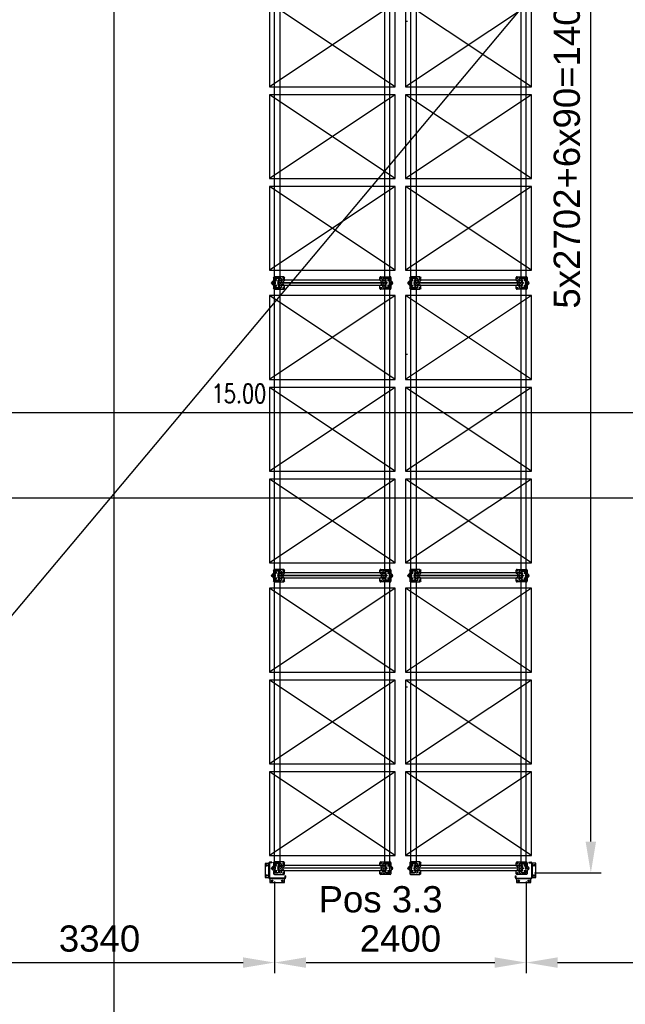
# Model space of a CAD drawing. Extents: x 34560 to 100229, y -303284 to -152113.
# Tile 25 of 74: x 84597 to 90375, y -290152 to -280758. Entities that reach past the tile are written whole.
import ezdxf
from ezdxf.enums import TextEntityAlignment as Align

# ---------------------------------------------------------------- set-up
doc = ezdxf.new("R2010")
doc.units = 0
doc.header["$LTSCALE"] = 100
doc.header["$PDMODE"] = 1
for name, pattern in [('A__G__-_-_RA_-A-$0$STRICHPUNKT', [25.4, 12.7, -6.35, 0, -6.35]), ('A_AGEG-_-____-A-$0$PUNKT2', [3.175, 0, -3.175]), ('MITTELLINIE', [2, 1.25, -0.25, 0.25, -0.25]), ('VERDECKT2', [0.1875, 0.125, -0.0625])]:
    doc.linetypes.add(name, pattern=pattern)
doc.layers.get('0').update_dxf_attribs({"linetype": 'CONTINUOUS'})
doc.layers.get('Defpoints').update_dxf_attribs({"linetype": 'CONTINUOUS'})
for name, color, linetype in [('A__G__-_-_RA_-A-$0$A1-ACHS-RAS---', 7, 'A__G__-_-_RA_-A-$0$STRICHPUNKT'), ('A_AGEG-_-____-A-$0$A3-BEMA-SS-100', 8, 'CONTINUOUS'), ('A_AGEG-_-____-A-$0$A4-GEFA-------', 1, 'CONTINUOUS'), ('A_AGEG-_-____-A-$0$A4-LINI-EF----', 1, 'CONTINUOUS'), ('BITO_BUILDING', 8, 'CONTINUOUS'), ('BITO_DIMENSION', 7, 'CONTINUOUS'), ('BITO_FUßPLATTE', 2, 'CONTINUOUS'), ('BITO_PACKAGING', 4, 'CONTINUOUS'), ('BITO_RACKING_STA', 1, 'CONTINUOUS'), ('BITO_TEXT', 7, 'CONTINUOUS'), ('BITO_TRAVERSEN', 3, 'CONTINUOUS'), ('BITO_ZUBEHÖR', 5, 'CONTINUOUS')]:
    doc.layers.add(name, color=color, linetype=linetype)
doc.styles.add('A_AGEG-_-____-A-$0$NORMAL', font='romans.shx', dxfattribs={"width": 0.75})
doc.styles.get("Standard").update_dxf_attribs({"font": 'ARIAL.TTF'})
doc.dimstyles.new('A_AGEG-_-____-A-$0$100A_BEM25', dxfattribs={"dimtxt": 25, "dimasz": 25, "dimexe": 0, "dimexo": 0, "dimgap": 0, "dimtad": 0, "dimzin": 0, "dimtxsty": 'A_AGEG-_-____-A-$0$NORMAL', "dimcen": 25, "dimse1": 1, "dimse2": 1, "dimclrd": 256, "dimclre": 256, "dimclrt": 210, "dimazin": 0, "dimtfac": 0.4, "dimtix": 1, "dimtofl": 0, "dimtmove": 0, "dimatfit": 3, "dimfxl": 0, "dimtvp": 0.8, "dimtolj": 1, "dimtzin": 0, "dimarcsym": 0})
doc.dimstyles.new('BITO_100', dxfattribs={"dimscale": 100, "dimtxt": 2.5, "dimasz": 3, "dimexe": 1, "dimexo": 1, "dimgap": 1, "dimtad": 1, "dimdsep": 46, "dimtxsty": 'Standard', "dimcen": 0.09, "dimclrd": 256, "dimclre": 256, "dimclrt": 256, "dimazin": 0, "dimtfac": 0.8, "dimtix": 1, "dimtofl": 0, "dimtmove": 0, "dimatfit": 3, "dimfxl": 0, "dimtolj": 1, "dimtzin": 0, "dimlwd": -1, "dimarcsym": 0})

# ---------------------------------------------------------------- blocks, each defined once
blk = doc.blocks.new('*U395')
at = {"layer": 'BITO_TRAVERSEN', "linetype": 'ByBlock'}
for p, q in [((-4, 0), (-40, 0)), ((-27.8, 7.5), (-26.8, 8.9)), ((-27.8, 0), (-27.8, 7.5)), ((-21.1, 9.9), (-22.4, 9.9)), ((-16.7, 8.9), (-15.7, 7.5)), ((-15.7, 0), (-15.7, 7.5)), ((0, 60), (0, 4)), ((0, 60), (4, 60)), ((4, 4), (4, 60)), ((2698, 4), (2698, 60)), ((2702, 60), (2698, 60)), ((2702, 60), (2702, 4)), ((2706, 0), (2742, 0)), ((2718.7, 8.9), (2717.7, 7.5)), ((2717.7, 0), (2717.7, 7.5)), ((2723.1, 9.9), (2724.4, 9.9)), ((2729.8, 7.5), (2728.8, 8.9)), ((2729.8, 0), (2729.8, 7.5)), ((-40, -4), (-40, 0)), ((-40, -4), (-4, -4)), ((2742, -4), (2706, -4)), ((2742, -4), (2742, 0))]:
    blk.add_line(p, q, dxfattribs=at)
at = {"layer": 'BITO_TRAVERSEN', "linetype": 'ByBlock', "ltscale": 9.825358}
for p, q in [((-21.8, 0), (-21.8, 8.8)), ((2723.8, 0), (2723.8, 8.8))]:
    blk.add_line(p, q, dxfattribs=at)
at = {"layer": 'BITO_TRAVERSEN', "ltscale": 7.618686}
for p, q in [((0, 43), (4, 43)), ((0, 33), (4, 33)), ((0, 29), (4, 29)), ((0, 23), (4, 23)), ((0, 13), (4, 13)), ((2702, 43), (2698, 43)), ((2702, 33), (2698, 33)), ((2702, 29), (2698, 29)), ((2702, 23), (2698, 23)), ((2702, 13), (2698, 13))]:
    blk.add_line(p, q, dxfattribs=at)
at = {"layer": 'BITO_TRAVERSEN'}
blk.add_lwpolyline([(4, 50), (2698, 50), (2698, 0), (4, 0)], close=True, dxfattribs=at)
at = {"layer": 'BITO_TRAVERSEN', "linetype": 'ByBlock'}
for centre, radius, start, end in [((-4, 4), 8, 270, 0), ((-4, 4), 4, 270, 0), ((2706, 4), 8, 180, 270), ((2706, 4), 4, 180, 270)]:
    blk.add_arc(centre, radius, start, end, dxfattribs=at)
for centre, major_axis, start_param, end_param in [((-22.4, 8.7), (-4.5, 0), 4.712389, 6.099926), ((-21.1, 8.7), (4.5, 0), 0.18326, 1.570796)]:
    blk.add_ellipse(centre, major_axis=major_axis, ratio=0.258819, start_param=start_param, end_param=end_param, dxfattribs=at)
at = {"layer": 'BITO_TRAVERSEN', "linetype": 'ByBlock', "extrusion": (0, 0, -1)}
for centre, major_axis, start_param, end_param in [((2723.1, 8.7), (4.5, 0), 3.324852, 4.712389), ((2724.4, 8.7), (-4.5, 0), 1.570796, 2.958333)]:
    blk.add_ellipse(centre, major_axis=major_axis, ratio=0.258819, start_param=start_param, end_param=end_param, dxfattribs=at)
blk = doc.blocks.new('Fußplatte L mL DS')
at = {"color": 0, "linetype": 'ByBlock'}
for p, q in [((-52, 95), (-26.2, 95)), ((26.2, 95), (52, 95)), ((-60, -2), (-60, 87)), ((-46.5, 54.8), (-46.5, 55.2)), ((-36, 66.1), (-25.3, 66.5)), ((-25.3, 43.5), (-36, 43.9)), ((-35, 9), (-35, 12)), ((-33.1, 12), (-33.1, 9)), ((-31, 16), (-17.4, 16)), ((-17.4, 5), (-31, 5)), ((-26.8, 16), (-30.3, 16)), ((-30.3, 5), (-26.8, 5)), ((-29.6, 12), (-29.6, 9)), ((-20.2, 16), (-26.8, 16)), ((-26.8, 5), (-20.2, 5)), ((-25.3, 66.5), (-25.3, 66.5)), ((-25.3, 66.5), (-19.8, 66.5)), ((-25.3, 43.6), (-25.3, 66.4)), ((-20.3, 43.6), (-25.3, 43.6)), ((-19.8, 43.5), (-25.3, 43.5)), ((-25.3, 43.5), (-25.3, 43.5)), ((-20.3, 43.6), (-20.3, 66.4)), ((-20.3, 43.6), (-18.6, 43.5)), ((-17.4, 16), (-20.2, 16)), ((-17.4, 5), (-20.2, 5)), ((-17.4, 16), (-17.4, 16)), ((-17.4, 16), (-17.4, 16)), ((-17.4, 5), (-17.4, 5)), ((-17.4, 5), (-17.4, 5)), ((-2, 50.5), (-2, 59.5)), ((2.5, 50), (-1.5, 50)), ((-1, 59.5), (-1, 51)), ((-1, 51), (2.5, 51)), ((17.4, 16), (17.4, 16)), ((17.4, 16), (17.4, 16)), ((17.4, 16), (31, 16)), ((17.4, 16), (20.2, 16)), ((31, 5), (17.4, 5)), ((17.4, 5), (17.4, 5)), ((17.4, 5), (17.4, 5)), ((17.4, 5), (20.2, 5)), ((18.6, 66.5), (20.3, 66.4)), ((18.6, 43.5), (20.3, 43.6)), ((19.8, 66.5), (25.3, 66.5)), ((25.3, 43.5), (19.8, 43.5)), ((20.2, 16), (26.8, 16)), ((26.8, 5), (20.2, 5)), ((20.3, 66.4), (25.3, 66.4)), ((20.3, 43.6), (20.3, 66.4)), ((25.3, 43.6), (20.3, 43.6)), ((25.3, 66.5), (25.3, 66.5)), ((25.3, 66.5), (36, 66.1)), ((25.3, 43.6), (25.3, 66.4)), ((36, 43.9), (25.3, 43.5)), ((25.3, 43.5), (25.3, 43.5)), ((30.3, 16), (26.8, 16)), ((26.8, 5), (30.3, 5)), ((29.6, 12), (29.6, 9)), ((33.1, 12), (33.1, 9)), ((35, 12), (35, 9)), ((46.6, 55.2), (46.6, 54.8)), ((60, 87), (60, -2)), ((-26.2, -10), (-52, -10)), ((52, -10), (26.2, -10))]:
    blk.add_line(p, q, dxfattribs=at)
at = {"color": 0, "linetype": 'ByBlock', "ltscale": 9.523383}
for p, q in [((-25.3, 60.5), (-20.3, 60.5)), ((-25.3, 49.5), (-20.3, 49.5)), ((25.3, 60.5), (20.3, 60.5)), ((25.3, 49.5), (20.3, 49.5))]:
    blk.add_line(p, q, dxfattribs=at)
at = {"color": 0, "linetype": 'ByBlock'}
blk.add_lwpolyline([(-16.3, 63), (-16.4, 63), (-16.6, 63), (-16.8, 63.1), (-16.9, 63.1), (-17.1, 63.2), (-17.2, 63.3), (-17.4, 63.4), (-17.5, 63.5), (-17.6, 63.6), (-17.8, 63.7), (-17.9, 63.9), (-18, 64), (-18.1, 64.2), (-18.2, 64.4), (-18.3, 64.5), (-18.3, 64.7), (-18.4, 64.9), (-18.5, 65.1), (-18.5, 65.4), (-18.6, 65.6), (-18.6, 65.8), (-18.6, 66), (-18.6, 66.2), (-18.6, 66.5), (-20.3, 66.4), (-25.3, 66.4)], dxfattribs=at)
at = {"color": 0, "linetype": 'ByBlock', "flags": 128}
for points in [[(-18.6, 43.5), (-18.6, 43.8), (-18.6, 44), (-18.6, 44.2), (-18.6, 44.4), (-18.5, 44.6), (-18.5, 44.9), (-18.4, 45.1), (-18.3, 45.3), (-18.3, 45.5), (-18.2, 45.6), (-18.1, 45.8), (-18, 46), (-17.9, 46.1), (-17.8, 46.3), (-17.6, 46.4), (-17.5, 46.5), (-17.4, 46.6), (-17.2, 46.7), (-17.1, 46.8), (-16.9, 46.9), (-16.8, 46.9), (-16.6, 47), (-16.4, 47), (-16.3, 47)], [(-2, 59.5), (-2, 59.5), (-2, 59.6), (-2, 59.6), (-2, 59.7), (-2, 59.7), (-2, 59.7), (-2, 59.7), (-1.9, 59.8), (-1.9, 59.8), (-1.9, 59.8), (-1.9, 59.9), (-1.9, 59.9), (-1.8, 59.9), (-1.8, 59.9), (-1.8, 59.9), (-1.8, 59.9), (-1.7, 60), (-1.7, 60), (-1.7, 60), (-1.6, 60), (-1.6, 60), (-1.6, 60), (-1.5, 60), (-1.5, 60)], [(-1.5, 50), (-1.5, 50), (-1.6, 50), (-1.6, 50), (-1.6, 50), (-1.7, 50), (-1.7, 50), (-1.7, 50), (-1.8, 50.1), (-1.8, 50.1), (-1.8, 50.1), (-1.8, 50.1), (-1.9, 50.1), (-1.9, 50.1), (-1.9, 50.2), (-1.9, 50.2), (-1.9, 50.2), (-2, 50.3), (-2, 50.3), (-2, 50.3), (-2, 50.3), (-2, 50.4), (-2, 50.4), (-2, 50.5), (-2, 50.5)], [(-1.5, 60), (-1.5, 60), (-1.4, 60), (-1.4, 60), (-1.3, 60), (-1.3, 60), (-1.3, 60), (-1.2, 60), (-1.2, 59.9), (-1.2, 59.9), (-1.2, 59.9), (-1.1, 59.9), (-1.1, 59.9), (-1.1, 59.9), (-1.1, 59.8), (-1.1, 59.8), (-1, 59.8), (-1, 59.7), (-1, 59.7), (-1, 59.7), (-1, 59.7), (-1, 59.6), (-1, 59.6), (-1, 59.5), (-1, 59.5)], [(2.5, 51), (2.5, 51), (2.6, 51), (2.6, 51), (2.7, 51), (2.7, 51), (2.7, 51), (2.8, 51), (2.8, 50.9), (2.8, 50.9), (2.8, 50.9), (2.9, 50.9), (2.9, 50.9), (2.9, 50.9), (2.9, 50.8), (2.9, 50.8), (2.9, 50.8), (3, 50.8), (3, 50.7), (3, 50.7), (3, 50.7), (3, 50.6), (3, 50.6), (3, 50.5), (3, 50.5)], [(3, 50.5), (3, 50.5), (3, 50.4), (3, 50.4), (3, 50.3), (3, 50.3), (3, 50.3), (3, 50.3), (2.9, 50.2), (2.9, 50.2), (2.9, 50.2), (2.9, 50.1), (2.9, 50.1), (2.9, 50.1), (2.8, 50.1), (2.8, 50.1), (2.8, 50.1), (2.8, 50), (2.7, 50), (2.7, 50), (2.7, 50), (2.6, 50), (2.6, 50), (2.5, 50), (2.5, 50)], [(18.6, 66.5), (18.6, 66.2), (18.6, 66), (18.6, 65.8), (18.6, 65.6), (18.5, 65.4), (18.5, 65.1), (18.4, 64.9), (18.3, 64.7), (18.3, 64.5), (18.2, 64.4), (18.1, 64.2), (18, 64), (17.9, 63.9), (17.8, 63.7), (17.6, 63.6), (17.5, 63.5), (17.4, 63.4), (17.2, 63.3), (17.1, 63.2), (16.9, 63.1), (16.8, 63.1), (16.6, 63), (16.4, 63), (16.3, 63)], [(16.3, 47), (16.4, 47), (16.6, 47), (16.8, 46.9), (16.9, 46.9), (17.1, 46.8), (17.2, 46.7), (17.4, 46.6), (17.5, 46.5), (17.6, 46.4), (17.8, 46.3), (17.9, 46.1), (18, 46), (18.1, 45.8), (18.2, 45.6), (18.3, 45.5), (18.3, 45.3), (18.4, 45.1), (18.5, 44.9), (18.5, 44.6), (18.6, 44.4), (18.6, 44.2), (18.6, 44), (18.6, 43.8), (18.6, 43.5)]]:
    blk.add_lwpolyline(points, dxfattribs=at)
at = {"color": 0, "linetype": 'ByBlock'}
for centre, radius in [((-47.5, 84.2), 5.75), ((0, 34), 6.5), ((47.5, 84.2), 5.75), ((0, -15), 5.75)]:
    blk.add_circle(centre, radius, dxfattribs=at)
for centre, radius, start, end in [((-52, 87), 8, 90, 180), ((-26.2, 89), 6, 20.92483, 90), ((26.2, 89), 6, 90, 159.07517), ((52, 87), 8, 0, 90), ((-35.6, 55.2), 10.9, 92, 180), ((-35.6, 54.8), 10.9, 180, 268), ((-31, 12), 4, 90, 180), ((-31, 9), 4, 180, 270), ((0, 99), 22, 200.92483, 339.07517), ((-16.2, 66.5), 3.5, 269.8363, 180), ((-16.3, 43.5), 3.5, 180.1637, 90), ((16.2, 66.5), 3.5, 0, 270.1637), ((16.3, 43.5), 3.5, 90, 359.8363), ((31, 12), 4, 0, 90), ((31, 9), 4, 270, 0), ((35.7, 55.2), 10.9, 0, 88), ((35.7, 54.8), 10.9, 272, 0), ((-52, -2), 8, 180, 270), ((-26.2, -24), 14, 20.92483, 90), ((0, -14), 14, 200.92483, 339.07517), ((26.2, -24), 14, 90, 159.07517), ((52, -2), 8, 270, 0)]:
    blk.add_arc(centre, radius, start, end, dxfattribs=at)
for centre, major_axis, start_param, end_param in [((-30.3, 12), (0, 4), 0, 1.570796), ((-30.3, 9), (0, -4), 4.712389, 6.283185), ((-26.8, 12), (0, 4), 0, 1.570796), ((-26.8, 9), (0, -4), 4.712389, 6.283185), ((26.8, 12), (0, 4), 4.712389, 6.283185), ((26.8, 9), (0, -4), 0, 1.570796), ((30.3, 12), (0, 4), 4.712389, 6.283185), ((30.3, 9), (0, -4), 0, 1.570796)]:
    blk.add_ellipse(centre, major_axis=major_axis, ratio=0.707107, start_param=start_param, end_param=end_param, dxfattribs=at)
blk = doc.blocks.new('Stütze P2 ds')
at = {"color": 0}
for p, q in [((-47.5, 15), (-42.5, 15)), ((-45, 49.7), (-45, 19.2)), ((-45, 12.5), (-45, 17.5)), ((-43.2, 19.2), (-43.2, 49.7)), ((-28.9, 58.6), (-42.2, 53.7)), ((-41.6, 52.1), (-28.3, 56.9)), ((-12.8, 16.8), (-40.8, 16.8)), ((-40.8, 15), (-12.8, 15)), ((-25.5, 81.2), (-27.2, 81.2)), ((-27.2, 81.2), (-27.2, 60.9)), ((-27.2, 75.1), (-25.5, 75.1)), ((-25.5, 64.8), (-27.2, 64.8)), ((-25.5, 60.9), (-25.5, 81.2)), ((-9.7, 19.6), (-10.6, 18)), ((-9.1, 17.1), (-8.1, 18.8)), ((6, 21.8), (-6, 21.8)), ((-6, 20), (6, 20)), ((8.1, 18.8), (9.1, 17.1)), ((10.6, 18), (9.7, 19.6)), ((40.8, 16.8), (12.8, 16.8)), ((12.8, 15), (40.8, 15)), ((25.5, 81.2), (25.5, 60.9)), ((27.2, 81.2), (25.5, 81.2)), ((25.5, 75.1), (27.2, 75.1)), ((27.2, 64.8), (25.5, 64.8)), ((27.2, 60.9), (27.2, 81.2)), ((28.3, 56.9), (41.6, 52.1)), ((42.2, 53.7), (28.9, 58.6)), ((47.5, 15), (42.5, 15)), ((43.2, 49.7), (43.2, 19.2)), ((45, 19.2), (45, 49.7)), ((45, 12.5), (45, 17.5))]:
    blk.add_line(p, q, dxfattribs=at)
for centre, radius, start, end in [((-40.8, 49.7), 4.25, 110, 180), ((-40.8, 19.2), 4.25, 180, 270), ((-40.8, 49.7), 2.5, 110, 180), ((-40.8, 19.2), 2.5, 180, 270), ((-29.8, 60.9), 2.5, 290, 0), ((-29.8, 60.9), 4.25, 290, 0), ((-12.8, 19.2), 2.5, 270, 330), ((-12.8, 19.2), 4.25, 270, 330), ((-6, 17.5), 4.25, 90, 150), ((-6, 17.5), 2.5, 90, 150), ((6, 17.5), 4.25, 30, 90), ((6, 17.5), 2.5, 30, 90), ((12.8, 19.2), 4.25, 210, 270), ((12.8, 19.2), 2.5, 210, 270), ((29.8, 60.9), 4.25, 180, 250), ((29.8, 60.9), 2.5, 180, 250), ((40.8, 19.2), 4.25, 270, 0), ((40.8, 19.2), 2.5, 270, 0), ((40.8, 49.7), 2.5, 0, 70), ((40.8, 49.7), 4.25, 0, 70)]:
    blk.add_arc(centre, radius, start, end, dxfattribs=at)
blk = doc.blocks.new('*U431')
at = {"layer": 'BITO_ZUBEHÖR', "color": 0}
for p, q in [((-25.5, -1065), (-25.5, -35)), ((-25.5, -35), (-0.5, -35)), ((-0.5, -1065), (-0.5, -35)), ((0.5, -1065), (0.5, -35)), ((0.5, -35), (25.5, -35)), ((25.5, -1065), (25.5, -35)), ((-25.5, -1065), (-0.5, -1065)), ((0.5, -1065), (25.5, -1065))]:
    blk.add_line(p, q, dxfattribs=at)
at = {"color": 0, "xscale": -1, "rotation": 180}
blk.add_blockref('Stütze P2 ds', (0, 15), dxfattribs=at)
at = {"color": 0}
blk.add_blockref('Stütze P2 ds', (0, -1115), dxfattribs=at)
at = {"layer": 'BITO_FUßPLATTE', "xscale": -1, "rotation": 180}
blk.add_blockref('Fußplatte L mL DS', (0, 0), dxfattribs=at)
at = {"layer": 'BITO_FUßPLATTE'}
blk.add_blockref('Fußplatte L mL DS', (0, -1100), dxfattribs=at)
blk = doc.blocks.new('*U396')
at = {"layer": 'BITO_TRAVERSEN', "linetype": 'ByBlock'}
for p, q in [((-40, 4), (-40, 0)), ((-40, 4), (-4, 4)), ((-4, 0), (-40, 0)), ((-27.8, 0), (-27.8, -7.5)), ((-15.7, 0), (-15.7, -7.5)), ((2742, 4), (2706, 4)), ((2706, 0), (2742, 0)), ((2717.7, 0), (2717.7, -7.5)), ((2729.8, 0), (2729.8, -7.5)), ((2742, 4), (2742, 0)), ((-27.8, -7.5), (-26.8, -8.9)), ((-21.1, -9.9), (-22.4, -9.9)), ((-16.7, -8.9), (-15.7, -7.5)), ((0, -60), (0, -4)), ((0, -60), (4, -60)), ((4, -4), (4, -60)), ((2698, -4), (2698, -60)), ((2702, -60), (2698, -60)), ((2702, -60), (2702, -4)), ((2718.7, -8.9), (2717.7, -7.5)), ((2723.1, -9.9), (2724.4, -9.9)), ((2729.8, -7.5), (2728.8, -8.9))]:
    blk.add_line(p, q, dxfattribs=at)
at = {"layer": 'BITO_TRAVERSEN', "linetype": 'ByBlock', "ltscale": 9.825358}
for p, q in [((-21.8, 0), (-21.8, -8.8)), ((2723.8, 0), (2723.8, -8.8))]:
    blk.add_line(p, q, dxfattribs=at)
at = {"layer": 'BITO_TRAVERSEN', "ltscale": 7.618686}
for p, q in [((0, -13), (4, -13)), ((0, -23), (4, -23)), ((0, -29), (4, -29)), ((0, -33), (4, -33)), ((0, -43), (4, -43)), ((2702, -13), (2698, -13)), ((2702, -23), (2698, -23)), ((2702, -29), (2698, -29)), ((2702, -33), (2698, -33)), ((2702, -43), (2698, -43))]:
    blk.add_line(p, q, dxfattribs=at)
at = {"layer": 'BITO_TRAVERSEN'}
blk.add_lwpolyline([(4, -50), (2698, -50), (2698, 0), (4, 0)], close=True, dxfattribs=at)
at = {"layer": 'BITO_TRAVERSEN', "linetype": 'ByBlock'}
for centre, radius, start, end in [((-4, -4), 8, 0, 90), ((-4, -4), 4, 0, 90), ((2706, -4), 8, 90, 180), ((2706, -4), 4, 90, 180)]:
    blk.add_arc(centre, radius, start, end, dxfattribs=at)
at = {"layer": 'BITO_TRAVERSEN', "linetype": 'ByBlock', "extrusion": (0, 0, -1)}
for centre, major_axis, start_param, end_param in [((-22.4, -8.7), (-4.5, 0), 4.712389, 6.099926), ((-21.1, -8.7), (4.5, 0), 0.18326, 1.570796)]:
    blk.add_ellipse(centre, major_axis=major_axis, ratio=0.258819, start_param=start_param, end_param=end_param, dxfattribs=at)
at = {"layer": 'BITO_TRAVERSEN', "linetype": 'ByBlock'}
for centre, major_axis, start_param, end_param in [((2723.1, -8.7), (-4.5, 0), 0.18326, 1.570796), ((2724.4, -8.7), (4.5, 0), 4.712389, 6.099926)]:
    blk.add_ellipse(centre, major_axis=major_axis, ratio=0.258819, start_param=start_param, end_param=end_param, dxfattribs=at)
blk = doc.blocks.new('*U98')
at = {"color": 0}
for p, q in [((1200, 0), (0, 800)), ((1200, 800), (0, 0))]:
    blk.add_line(p, q, dxfattribs=at)
blk.add_lwpolyline([(0, 0), (1200, 0), (1200, 800), (0, 800)], close=True, dxfattribs=at)
blk = doc.blocks.new('Anfahrschutz AS40.2')
at = {"color": 0}
blk.add_point((0, 0), dxfattribs=at)
at = {"layer": 'BITO_ZUBEHÖR', "color": 0}
for p, q in [((-25.8, 98.2), (-44.1, 98.2)), ((-25.8, 104), (-43.8, 104)), ((-25.8, 104), (-25.8, 98.2)), ((-90.8, 91.9), (-90.8, -44.1)), ((-55.8, 91.9), (-90.8, 91.9)), ((-55.8, -44.1), (-55.8, 92)), ((-50, 92.3), (-50, -44.5)), ((-90.8, -44.1), (-55.8, -44.1)), ((-44.5, -56), (-44.5, -91)), ((93.1, -56), (-44.5, -56)), ((-44.5, -91), (93.1, -91)), ((92.7, -50), (-43.9, -50)), ((93.1, -91), (93.1, -56)), ((104.2, -26), (98.4, -26)), ((98.4, -26), (98.4, -44)), ((104.2, -26), (104.2, -44.5))]:
    blk.add_line(p, q, dxfattribs=at)
at = {"layer": 'BITO_ZUBEHÖR', "color": 4, "linetype": 'VERDECKT2', "ltscale": 1.5}
for p, q in [((-43.8, 104), (-43.8, 98.2)), ((-55.8, 91.9), (-50, 91.9)), ((-44.5, -56), (-44.5, -50)), ((93, -56), (93, -50)), ((104.2, -44.5), (98.4, -44.5))]:
    blk.add_line(p, q, dxfattribs=at)
at = {"layer": 'BITO_ZUBEHÖR', "color": 5, "linetype": 'MITTELLINIE'}
for p, q in [((-66.3, 71.9), (-85.3, 71.9)), ((-75.8, 81.4), (-75.8, 62.4)), ((-66.3, -24.1), (-85.3, -24.1)), ((-75.8, -14.6), (-75.8, -33.6)), ((-15, -76), (-34, -76)), ((-24.5, -66.5), (-24.5, -85.5)), ((82.6, -76), (63.6, -76)), ((73.1, -66.5), (73.1, -85.5))]:
    blk.add_line(p, q, dxfattribs=at)
at = {"layer": 'BITO_ZUBEHÖR', "color": 4, "linetype": 'VERDECKT2', "ltscale": 1.2}
blk.add_line((-55.8, -44.5), (-50, -44.5), dxfattribs=at)
at = {"layer": 'BITO_ZUBEHÖR', "color": 0}
for centre in [(-75.8, 71.9), (-75.8, -24.1), (-24.5, -76), (73.1, -76)]:
    blk.add_circle(centre, 7.5, dxfattribs=at)
for centre, radius, start, end in [((-43.8, 92), 12, 89.99959, 179.99993), ((-44, 92.2), 6, 91.27673, 178.7223), ((-43.8, -44), 12, 180.34612, 266.24319), ((-44, -44), 5.98, 184.55925, 271.25714), ((92.4, -44), 5.98, 272.67303, 0.23719), ((92.9, -44.7), 11.3, 270.54141, 0.97293)]:
    blk.add_arc(centre, radius, start, end, dxfattribs=at)
blk = doc.blocks.new('Pos. 3.3 DS')
at = {"layer": 'BITO_PACKAGING'}
for p in [(-50, -6550), (1250, -6550), (-50, -7425), (1250, -7425), (-50, -8300), (1250, -8300), (-50, -9342), (1250, -9342), (-50, -10217), (1250, -10217), (-50, -11092), (1250, -11092), (-50, -12134), (1250, -12134), (-50, -13009), (1250, -13009), (-50, -13884), (1250, -13884)]:
    blk.add_blockref('*U98', p, dxfattribs=at)
at = {"layer": 'BITO_RACKING_STA', "color": 3, "rotation": 270}
for name, p in [('*U395', (0, -5674)), ('*U396', (1100, -5674)), ('*U395', (1300, -5674)), ('*U396', (2400, -5674)), ('*U395', (0, -8466)), ('*U396', (1100, -8466)), ('*U395', (1300, -8466)), ('*U396', (2400, -8466)), ('*U395', (0, -11258)), ('*U396', (1100, -11258)), ('*U395', (1300, -11258)), ('*U396', (2400, -11258))]:
    blk.add_blockref(name, p, dxfattribs=at)
at = {"layer": 'BITO_RACKING_STA', "rotation": 90}
for p in [(0, -8421), (1300, -8421), (0, -11213), (1300, -11213), (0, -14005), (1300, -14005)]:
    blk.add_blockref('*U431', p, dxfattribs=at)
at = {"layer": 'BITO_RACKING_STA', "color": 2}
blk.add_blockref('Anfahrschutz AS40.2', (0, -14050), dxfattribs=at)
at = {"layer": 'BITO_RACKING_STA', "color": 2, "rotation": 90}
blk.add_blockref('Anfahrschutz AS40.2', (2400, -14050), dxfattribs=at)
blk = doc.blocks.new('*D366')
at = {"layer": 'BITO_DIMENSION', "lineweight": -2}
for p, q in [((83689.3, -288981.1), (83689.3, -289854.2)), ((87029.3, -288981.1), (87029.3, -289854.2))]:
    blk.add_line(p, q, dxfattribs=at)
at = {"layer": 'BITO_DIMENSION'}
blk.add_line((83989.3, -289754.2), (86729.3, -289754.2), dxfattribs=at)
for points in [[(83989.3, -289704.2), (83989.3, -289804.2), (83689.3, -289754.2)], [(86729.3, -289704.2), (86729.3, -289804.2), (87029.3, -289754.2)]]:
    blk.add_solid(points, dxfattribs=at)
at = {"layer": 'Defpoints', "color": 0}
for p in [(83689.3, -288881.1), (87029.3, -288881.1), (87029.3, -289754.2)]:
    blk.add_point(p, dxfattribs=at)
at = {"layer": 'BITO_DIMENSION', "insert": (85359.3, -289526.5), "char_height": 250, "attachment_point": 5}
blk.add_mtext('\\A1;3340', dxfattribs=at)
blk = doc.blocks.new('*D367')
at = {"layer": 'BITO_DIMENSION', "lineweight": -2}
for p, q in [((87029.3, -288981.1), (87029.3, -289854.2)), ((89429.3, -288981.1), (89429.3, -289854.2))]:
    blk.add_line(p, q, dxfattribs=at)
at = {"layer": 'BITO_DIMENSION'}
blk.add_line((87329.3, -289754.2), (89129.3, -289754.2), dxfattribs=at)
for points in [[(87329.3, -289704.2), (87329.3, -289804.2), (87029.3, -289754.2)], [(89129.3, -289704.2), (89129.3, -289804.2), (89429.3, -289754.2)]]:
    blk.add_solid(points, dxfattribs=at)
at = {"layer": 'Defpoints', "color": 0}
for p in [(87029.3, -288881.1), (89429.3, -288881.1), (89429.3, -289754.2)]:
    blk.add_point(p, dxfattribs=at)
at = {"layer": 'BITO_DIMENSION', "insert": (88229.3, -289526.6), "char_height": 250, "attachment_point": 5}
blk.add_mtext('\\A1;2400', dxfattribs=at)
blk = doc.blocks.new('*D368')
at = {"layer": 'BITO_DIMENSION', "lineweight": -2}
for p, q in [((89429.3, -288981.1), (89429.3, -289854.2)), ((92769.3, -288981.1), (92769.3, -289854.2))]:
    blk.add_line(p, q, dxfattribs=at)
at = {"layer": 'BITO_DIMENSION'}
blk.add_line((89729.3, -289754.2), (92469.3, -289754.2), dxfattribs=at)
for points in [[(89729.3, -289704.2), (89729.3, -289804.2), (89429.3, -289754.2)], [(92469.3, -289704.2), (92469.3, -289804.2), (92769.3, -289754.2)]]:
    blk.add_solid(points, dxfattribs=at)
at = {"layer": 'Defpoints', "color": 0}
for p in [(89429.3, -288881.1), (92769.3, -288881.1), (92769.3, -289754.2)]:
    blk.add_point(p, dxfattribs=at)
at = {"layer": 'BITO_DIMENSION', "insert": (91099.3, -289526.5), "char_height": 250, "attachment_point": 5}
blk.add_mtext('\\A1;3340', dxfattribs=at)
blk = doc.blocks.new('*D375')
at = {"layer": 'BITO_DIMENSION', "lineweight": -2}
for p, q in [((89509.8, -274849.3), (90146.1, -274849.3)), ((89509.8, -288899.3), (90146.1, -288899.3))]:
    blk.add_line(p, q, dxfattribs=at)
at = {"layer": 'BITO_DIMENSION'}
blk.add_line((90046.1, -288599.3), (90046.1, -275149.3), dxfattribs=at)
for points in [[(89996.1, -275149.3), (90096.1, -275149.3), (90046.1, -274849.3)], [(89996.1, -288599.3), (90096.1, -288599.3), (90046.1, -288899.3)]]:
    blk.add_solid(points, dxfattribs=at)
at = {"layer": 'Defpoints', "color": 0}
for p in [(89409.8, -274849.3), (90046.1, -274849.3), (89409.8, -288899.3)]:
    blk.add_point(p, dxfattribs=at)
at = {"layer": 'BITO_DIMENSION', "insert": (89818.4, -281874.3), "char_height": 250, "attachment_point": 5, "rotation": 90}
blk.add_mtext('\\A1;5x2702+6x90=14050', dxfattribs=at)
blk = doc.blocks.new('EG-A-008 GR')
at = {"layer": 'A__G__-_-_RA_-A-$0$A1-ACHS-RAS---'}
blk.add_line((1801.36, 1700.89), (-88.31, 1700.89), dxfattribs=at)
at = {"layer": 'A_AGEG-_-____-A-$0$A3-BEMA-SS-100'}
for p, q in [((652.69, 3258.94), (652.69, -63.75)), ((-88.31, 1782.79), (1536, 1782.79))]:
    blk.add_line(p, q, dxfattribs=at)
at = {"layer": 'A_AGEG-_-____-A-$0$A4-GEFA-------', "linetype": 'A_AGEG-_-____-A-$0$PUNKT2'}
blk.add_line((932, 2790.89), (932, -63.75), dxfattribs=at)
at = {"layer": 'A_AGEG-_-____-A-$0$A3-BEMA-SS-100', "color": 10, "style": 'A_AGEG-_-____-A-$0$NORMAL', "width": 0.75}
blk.add_text('15.00', height=18, dxfattribs=at).set_placement((772, 1800.79), align=Align.MIDDLE_CENTER)
at = {"layer": 'A_AGEG-_-____-A-$0$A4-LINI-EF----'}
blk.add_leader([(0, 926.9), (1657, 2902.3)], dimstyle='A_AGEG-_-____-A-$0$100A_BEM25', override={"dimgap": 0, "dimtad": 0}, dxfattribs=at)

msp = doc.modelspace()

# ---------------------------------------------------------------- block references
at = {"layer": 'BITO_BUILDING', "color": 6, "xscale": 10, "yscale": 10, "zscale": 10}
msp.add_blockref('EG-A-008 GR', (78969.319, -302332.766), dxfattribs=at)
at = {"layer": 'BITO_RACKING_STA'}
msp.add_blockref('Pos. 3.3 DS', (87029.319, -274849.332), dxfattribs=at)

# ---------------------------------------------------------------- texts
at = {"layer": 'BITO_TEXT', "insert": (87448.28, -289024.88), "char_height": 250, "width": 1250.28392, "attachment_point": 1}
msp.add_mtext('Pos 3.3', dxfattribs=at)

# ---------------------------------------------------------------- dimensions: what is measured, and where the dimension line sits
at = {"layer": 'BITO_DIMENSION'}
dim = msp.add_linear_dim(base=(90046.092, -274849.332), p1=(89409.832, -288899.332), p2=(89409.832, -274849.332), angle=90, text='5x2702+6x90=<>', dimstyle='BITO_100', dxfattribs=at)
dim.commit()
dim.dimension.update_dxf_attribs({"geometry": '*D375', "text_midpoint": (89818.448, -281874.332)})
for base, p1, p2, picture, middle in [((87029.319, -289754.217), (83689.319, -288881.084), (87029.319, -288881.084), '*D366', (85359.319, -289526.489)), ((89429.319, -289754.217), (87029.319, -288881.084), (89429.319, -288881.084), '*D367', (88229.319, -289526.574)), ((92769.319, -289754.217), (89429.319, -288881.084), (92769.319, -288881.084), '*D368', (91099.319, -289526.489))]:
    dim = msp.add_linear_dim(base=base, p1=p1, p2=p2, dimstyle='BITO_100', override={"dimtmove": 1}, dxfattribs=at)
    dim.commit()
    dim.dimension.update_dxf_attribs({"geometry": picture, "text_midpoint": middle})

doc.saveas('drawing.dxf')
